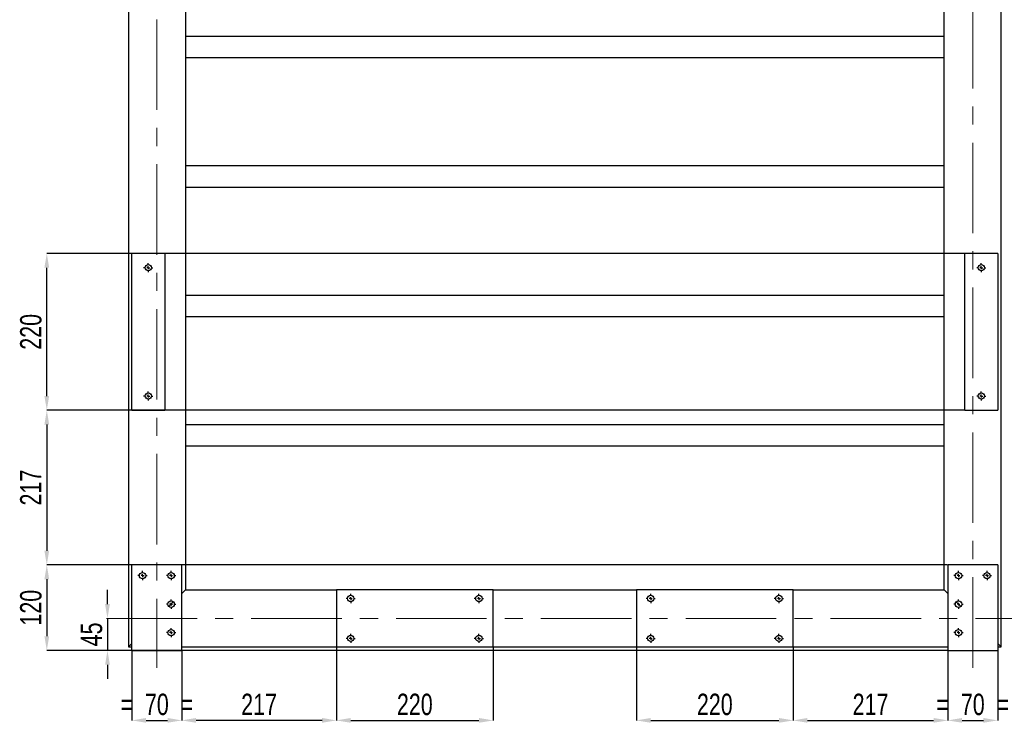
# Model space of a CAD drawing. Header units: millimetres. Extents: x 5 to 589, y 5 to 415.
# Tile 9 of 18: x 251 to 389, y 67 to 167. Entities that reach past the tile are written whole.
import ezdxf

# ---------------------------------------------------------------- set-up
doc = ezdxf.new("R2010")
doc.units = ezdxf.units.MM
doc.header["$PDSIZE"] = -1
doc.linetypes.add('CENTERX2', pattern=[20.32, 12.7, -2.54, 2.54, -2.54])
doc.layers.add('COTES', color=1, linetype='Continuous')
doc.layers.add('TRAIT-MIXTES', color=3, linetype='CENTERX2')
doc.layers.add('TRAIT-FORT', color=4, linetype='Continuous', lineweight=25)
doc.styles.add('SLDTEXTSTYLE0', font='TXT', dxfattribs={"width": 0.75})
doc.dimstyles.new('SLDDIMSTYLE2', dxfattribs={"dimtxt": 3, "dimasz": 2, "dimexe": 0, "dimexo": 0.0625, "dimgap": 0.75, "dimtad": 1, "dimdec": 0, "dimlfac": 10, "dimrnd": 1e-09, "dimzin": 12, "dimdsep": 46, "dimtxsty": 'SLDTEXTSTYLE0', "dimsah": 1, "dimcen": 0.09, "dimadec": 0, "dimazin": 3, "dimtfac": 1, "dimtdec": 0, "dimtofl": 0, "dimtmove": 0, "dimatfit": 3, "dimfxl": 1, "dimfrac": 2, "dimtolj": 1, "dimtzin": 12, "dimarcsym": 0})
doc.dimstyles.new('SLDDIMSTYLE3', dxfattribs={"dimtxt": 3, "dimasz": 2, "dimexe": 0, "dimexo": 0.0625, "dimgap": 0.75, "dimtad": 1, "dimdec": 0, "dimlfac": 10, "dimrnd": 1e-09, "dimzin": 12, "dimdsep": 46, "dimtxsty": 'SLDTEXTSTYLE0', "dimsah": 1, "dimcen": 0.09, "dimadec": 0, "dimazin": 3, "dimtfac": 1, "dimtdec": 0, "dimtmove": 0, "dimatfit": 0, "dimfxl": 1, "dimfrac": 2, "dimtolj": 1, "dimtzin": 12, "dimarcsym": 0})

# ---------------------------------------------------------------- blocks, each defined once
blk = doc.blocks.new('_D_83')
at = {"layer": 'COTES', "color": 0, "lineweight": -2, "transparency": 16777216}
for p, q in [((263.64, 85.09), (263.64, 87.09)), ((263.58, 83.09), (263.64, 83.09)), ((263.64, 83.09), (263.64, 78.59)), ((267, 78.59), (263.64, 78.59)), ((263.64, 76.59), (263.64, 74.59))]:
    blk.add_line(p, q, dxfattribs=at)
at = {"layer": 'COTES', "color": 0, "transparency": 16777216}
for points in [[(263.31, 85.09), (263.98, 85.09), (263.64, 83.09)], [(263.31, 76.59), (263.98, 76.59), (263.64, 78.59)]]:
    blk.add_solid(points, dxfattribs=at)
at = {"layer": 'Defpoints', "color": 0, "transparency": 16777216}
for p in [(263.51, 83.09), (263.64, 78.59), (267.07, 78.59)]:
    blk.add_point(p, dxfattribs=at)
at = {"layer": 'COTES', "color": 0, "transparency": 16777216, "insert": (259.89, 80.84), "char_height": 3, "attachment_point": 2, "rotation": 90, "style": 'SLDTEXTSTYLE0'}
blk.add_mtext('\\A1;45', dxfattribs=at)
blk = doc.blocks.new('_D_92')
at = {"layer": 'COTES', "color": 0, "lineweight": -2, "transparency": 16777216}
for p, q in [((383.9, 134.29), (255.13, 134.29)), ((255.13, 114.29), (255.13, 132.29)), ((383.9, 112.29), (255.13, 112.29))]:
    blk.add_line(p, q, dxfattribs=at)
at = {"layer": 'COTES', "color": 0, "transparency": 16777216}
for points in [[(254.79, 132.29), (255.46, 132.29), (255.13, 134.29)], [(254.79, 114.29), (255.46, 114.29), (255.13, 112.29)]]:
    blk.add_solid(points, dxfattribs=at)
at = {"layer": 'Defpoints', "color": 0, "transparency": 16777216}
for p in [(255.13, 134.29), (383.97, 134.29), (383.97, 112.29)]:
    blk.add_point(p, dxfattribs=at)
at = {"layer": 'COTES', "color": 0, "transparency": 16777216, "insert": (251.38, 123.29), "char_height": 3, "attachment_point": 2, "rotation": 90, "style": 'SLDTEXTSTYLE0'}
blk.add_mtext('\\A1;220', dxfattribs=at)
blk = doc.blocks.new('_D_94')
at = {"layer": 'COTES', "color": 0, "lineweight": -2, "transparency": 16777216}
for p, q in [((381.5, 90.59), (255.13, 90.59)), ((255.13, 88.59), (255.13, 80.59)), ((381.5, 78.59), (255.13, 78.59))]:
    blk.add_line(p, q, dxfattribs=at)
at = {"layer": 'COTES', "color": 0, "transparency": 16777216}
for points in [[(254.79, 88.59), (255.46, 88.59), (255.13, 90.59)], [(254.79, 80.59), (255.46, 80.59), (255.13, 78.59)]]:
    blk.add_solid(points, dxfattribs=at)
at = {"layer": 'Defpoints', "color": 0, "transparency": 16777216}
for p in [(381.57, 90.59), (255.13, 78.59), (381.57, 78.59)]:
    blk.add_point(p, dxfattribs=at)
at = {"layer": 'COTES', "color": 0, "transparency": 16777216, "insert": (251.38, 84.59), "char_height": 3, "attachment_point": 2, "rotation": 90, "style": 'SLDTEXTSTYLE0'}
blk.add_mtext('\\A1;120', dxfattribs=at)
blk = doc.blocks.new('_D_95')
at = {"layer": 'COTES', "color": 0, "lineweight": -2, "transparency": 16777216}
for p, q in [((267, 112.29), (255.13, 112.29)), ((255.13, 110.29), (255.13, 92.59)), ((267, 90.59), (255.13, 90.59))]:
    blk.add_line(p, q, dxfattribs=at)
at = {"layer": 'COTES', "color": 0, "transparency": 16777216}
for points in [[(254.79, 110.29), (255.46, 110.29), (255.13, 112.29)], [(254.79, 92.59), (255.46, 92.59), (255.13, 90.59)]]:
    blk.add_solid(points, dxfattribs=at)
at = {"layer": 'Defpoints', "color": 0, "transparency": 16777216}
for p in [(267.07, 112.29), (255.13, 90.59), (267.07, 90.59)]:
    blk.add_point(p, dxfattribs=at)
at = {"layer": 'COTES', "color": 0, "transparency": 16777216, "insert": (251.38, 101.44), "char_height": 3, "attachment_point": 2, "rotation": 90, "style": 'SLDTEXTSTYLE0'}
blk.add_mtext('\\A1;217', dxfattribs=at)
blk = doc.blocks.new('_D_99')
at = {"layer": 'COTES', "color": 0, "lineweight": -2, "transparency": 16777216}
for p, q in [((267.07, 78.53), (267.07, 68.78)), ((274.07, 78.53), (274.07, 68.78)), ((269.07, 68.78), (272.07, 68.78))]:
    blk.add_line(p, q, dxfattribs=at)
at = {"layer": 'COTES', "color": 0, "transparency": 16777216}
for points in [[(269.07, 69.12), (269.07, 68.45), (267.07, 68.78)], [(272.07, 69.12), (272.07, 68.45), (274.07, 68.78)]]:
    blk.add_solid(points, dxfattribs=at)
at = {"layer": 'Defpoints', "color": 0, "transparency": 16777216}
for p in [(267.07, 78.59), (274.07, 78.59), (274.07, 68.78)]:
    blk.add_point(p, dxfattribs=at)
at = {"layer": 'COTES', "color": 0, "transparency": 16777216, "insert": (270.57, 72.53), "char_height": 3, "attachment_point": 2, "style": 'SLDTEXTSTYLE0'}
blk.add_mtext('\\A1;=  70  =', dxfattribs=at)
blk = doc.blocks.new('_D_100')
at = {"layer": 'COTES', "color": 0, "lineweight": -2, "transparency": 16777216}
for p, q in [((295.77, 79.03), (295.77, 68.78)), ((317.77, 79.03), (317.77, 68.78)), ((297.77, 68.78), (315.77, 68.78))]:
    blk.add_line(p, q, dxfattribs=at)
at = {"layer": 'COTES', "color": 0, "transparency": 16777216}
for points in [[(297.77, 69.12), (297.77, 68.45), (295.77, 68.78)], [(315.77, 69.12), (315.77, 68.45), (317.77, 68.78)]]:
    blk.add_solid(points, dxfattribs=at)
at = {"layer": 'Defpoints', "color": 0, "transparency": 16777216}
for p in [(295.77, 79.09), (317.77, 79.09), (317.77, 68.78)]:
    blk.add_point(p, dxfattribs=at)
at = {"layer": 'COTES', "color": 0, "transparency": 16777216, "insert": (306.77, 72.53), "char_height": 3, "attachment_point": 2, "style": 'SLDTEXTSTYLE0'}
blk.add_mtext('\\A1;220', dxfattribs=at)
blk = doc.blocks.new('_D_101')
at = {"layer": 'COTES', "color": 0, "lineweight": -2, "transparency": 16777216}
for p, q in [((295.77, 79.03), (295.77, 68.78)), ((274.07, 78.53), (274.07, 68.78)), ((293.77, 68.78), (276.07, 68.78))]:
    blk.add_line(p, q, dxfattribs=at)
at = {"layer": 'COTES', "color": 0, "transparency": 16777216}
for points in [[(276.07, 69.12), (276.07, 68.45), (274.07, 68.78)], [(293.77, 69.12), (293.77, 68.45), (295.77, 68.78)]]:
    blk.add_solid(points, dxfattribs=at)
at = {"layer": 'Defpoints', "color": 0, "transparency": 16777216}
for p in [(295.77, 79.09), (274.07, 78.59), (274.07, 68.78)]:
    blk.add_point(p, dxfattribs=at)
at = {"layer": 'COTES', "color": 0, "transparency": 16777216, "insert": (284.92, 72.53), "char_height": 3, "attachment_point": 2, "style": 'SLDTEXTSTYLE0'}
blk.add_mtext('\\A1;217', dxfattribs=at)
blk = doc.blocks.new('_D_102')
at = {"layer": 'COTES', "color": 0, "lineweight": -2, "transparency": 16777216}
for p, q in [((337.87, 79.03), (337.87, 68.78)), ((359.87, 79.03), (359.87, 68.78)), ((339.87, 68.78), (357.87, 68.78))]:
    blk.add_line(p, q, dxfattribs=at)
at = {"layer": 'COTES', "color": 0, "transparency": 16777216}
for points in [[(339.87, 69.12), (339.87, 68.45), (337.87, 68.78)], [(357.87, 69.12), (357.87, 68.45), (359.87, 68.78)]]:
    blk.add_solid(points, dxfattribs=at)
at = {"layer": 'Defpoints', "color": 0, "transparency": 16777216}
for p in [(337.87, 79.09), (359.87, 79.09), (359.87, 68.78)]:
    blk.add_point(p, dxfattribs=at)
at = {"layer": 'COTES', "color": 0, "transparency": 16777216, "insert": (348.87, 72.53), "char_height": 3, "attachment_point": 2, "style": 'SLDTEXTSTYLE0'}
blk.add_mtext('\\A1;220', dxfattribs=at)
blk = doc.blocks.new('_D_103')
at = {"layer": 'COTES', "color": 0, "lineweight": -2, "transparency": 16777216}
for p, q in [((381.57, 78.53), (381.57, 68.78)), ((388.57, 78.53), (388.57, 68.78)), ((383.57, 68.78), (386.57, 68.78))]:
    blk.add_line(p, q, dxfattribs=at)
at = {"layer": 'COTES', "color": 0, "transparency": 16777216}
for points in [[(383.57, 69.12), (383.57, 68.45), (381.57, 68.78)], [(386.57, 69.12), (386.57, 68.45), (388.57, 68.78)]]:
    blk.add_solid(points, dxfattribs=at)
at = {"layer": 'Defpoints', "color": 0, "transparency": 16777216}
for p in [(381.57, 78.59), (388.57, 78.59), (388.57, 68.78)]:
    blk.add_point(p, dxfattribs=at)
at = {"layer": 'COTES', "color": 0, "transparency": 16777216, "insert": (385.07, 72.53), "char_height": 3, "attachment_point": 2, "style": 'SLDTEXTSTYLE0'}
blk.add_mtext('\\A1;=  70  =', dxfattribs=at)
blk = doc.blocks.new('_D_104')
at = {"layer": 'COTES', "color": 0, "lineweight": -2, "transparency": 16777216}
for p, q in [((359.87, 79.03), (359.87, 68.78)), ((381.57, 78.53), (381.57, 68.78)), ((361.87, 68.78), (379.57, 68.78))]:
    blk.add_line(p, q, dxfattribs=at)
at = {"layer": 'COTES', "color": 0, "transparency": 16777216}
for points in [[(361.87, 69.12), (361.87, 68.45), (359.87, 68.78)], [(379.57, 69.12), (379.57, 68.45), (381.57, 68.78)]]:
    blk.add_solid(points, dxfattribs=at)
at = {"layer": 'Defpoints', "color": 0, "transparency": 16777216}
for p in [(359.87, 79.09), (381.57, 78.59), (381.57, 68.78)]:
    blk.add_point(p, dxfattribs=at)
at = {"layer": 'COTES', "color": 0, "transparency": 16777216, "insert": (370.72, 72.53), "char_height": 3, "attachment_point": 2, "style": 'SLDTEXTSTYLE0'}
blk.add_mtext('\\A1;217', dxfattribs=at)
blk = doc.blocks.new('SW_CENTERMARKSYMBOL_34')
at = {"layer": 'TRAIT-MIXTES', "color": 0}
for p, q in [((-0.4, 0), (-0.65, 0)), ((0, 0), (-0.2, 0)), ((0, 0.4), (0, 0.65)), ((0, 0), (0, 0.2)), ((0, 0), (0, -0.2)), ((0, 0), (0.2, 0)), ((0.4, 0), (0.65, 0)), ((0, -0.4), (0, -0.65))]:
    blk.add_line(p, q, dxfattribs=at)
blk = doc.blocks.new('SW_CENTERMARKSYMBOL_35')
at = {"layer": 'TRAIT-MIXTES', "color": 0}
for p, q in [((-0.4, 0), (-0.65, 0)), ((0, 0), (-0.2, 0)), ((0, 0.4), (0, 0.65)), ((0, 0), (0, 0.2)), ((0, 0), (0, -0.2)), ((0, 0), (0.2, 0)), ((0.4, 0), (0.65, 0)), ((0, -0.4), (0, -0.65))]:
    blk.add_line(p, q, dxfattribs=at)
blk = doc.blocks.new('SW_CENTERMARKSYMBOL_36')
at = {"layer": 'TRAIT-MIXTES', "color": 0}
for p, q in [((-0.4, 0), (-0.65, 0)), ((0, 0), (-0.2, 0)), ((0, 0.4), (0, 0.65)), ((0, 0), (0, 0.2)), ((0, 0), (0, -0.2)), ((0, 0), (0.2, 0)), ((0.4, 0), (0.65, 0)), ((0, -0.4), (0, -0.65))]:
    blk.add_line(p, q, dxfattribs=at)
blk = doc.blocks.new('SW_CENTERMARKSYMBOL_37')
at = {"layer": 'TRAIT-MIXTES', "color": 0}
for p, q in [((-0.4, 0), (-0.65, 0)), ((0, 0), (-0.2, 0)), ((0, 0.4), (0, 0.65)), ((0, 0), (0, 0.2)), ((0, 0), (0, -0.2)), ((0, 0), (0.2, 0)), ((0.4, 0), (0.65, 0)), ((0, -0.4), (0, -0.65))]:
    blk.add_line(p, q, dxfattribs=at)
blk = doc.blocks.new('SW_CENTERMARKSYMBOL_42')
at = {"layer": 'TRAIT-MIXTES', "color": 0}
for p, q in [((-0.4, 0), (-0.65, 0)), ((0, 0), (-0.2, 0)), ((0, 0.4), (0, 0.65)), ((0, 0), (0, 0.2)), ((0, 0), (0, -0.2)), ((0, 0), (0.2, 0)), ((0.4, 0), (0.65, 0)), ((0, -0.4), (0, -0.65))]:
    blk.add_line(p, q, dxfattribs=at)
blk = doc.blocks.new('SW_CENTERMARKSYMBOL_43')
at = {"layer": 'TRAIT-MIXTES', "color": 0}
for p, q in [((-0.4, 0), (-0.65, 0)), ((0, 0), (-0.2, 0)), ((0, 0.4), (0, 0.65)), ((0, 0), (0, 0.2)), ((0, 0), (0, -0.2)), ((0, 0), (0.2, 0)), ((0.4, 0), (0.65, 0)), ((0, -0.4), (0, -0.65))]:
    blk.add_line(p, q, dxfattribs=at)
blk = doc.blocks.new('SW_CENTERMARKSYMBOL_52')
at = {"layer": 'TRAIT-MIXTES', "color": 0}
for p, q in [((-0.4, 0), (-0.65, 0)), ((0, 0), (-0.2, 0)), ((0, 0.4), (0, 0.65)), ((0, 0), (0, 0.2)), ((0, 0), (0, -0.2)), ((0, 0), (0.2, 0)), ((0.4, 0), (0.65, 0)), ((0, -0.4), (0, -0.65))]:
    blk.add_line(p, q, dxfattribs=at)
blk = doc.blocks.new('SW_CENTERMARKSYMBOL_53')
at = {"layer": 'TRAIT-MIXTES', "color": 0}
for p, q in [((-0.4, 0), (-0.65, 0)), ((0, 0), (-0.2, 0)), ((0, 0.4), (0, 0.65)), ((0, 0), (0, 0.2)), ((0, 0), (0, -0.2)), ((0, 0), (0.2, 0)), ((0.4, 0), (0.65, 0)), ((0, -0.4), (0, -0.65))]:
    blk.add_line(p, q, dxfattribs=at)
blk = doc.blocks.new('SW_CENTERMARKSYMBOL_54')
at = {"layer": 'TRAIT-MIXTES', "color": 0}
for p, q in [((-0.4, 0), (-0.65, 0)), ((0, 0), (-0.2, 0)), ((0, 0.4), (0, 0.65)), ((0, 0), (0, 0.2)), ((0, 0), (0, -0.2)), ((0, 0), (0.2, 0)), ((0.4, 0), (0.65, 0)), ((0, -0.4), (0, -0.65))]:
    blk.add_line(p, q, dxfattribs=at)
blk = doc.blocks.new('SW_CENTERMARKSYMBOL_55')
at = {"layer": 'TRAIT-MIXTES', "color": 0}
for p, q in [((-0.4, 0), (-0.65, 0)), ((0, 0), (-0.2, 0)), ((0, 0.4), (0, 0.65)), ((0, 0), (0, 0.2)), ((0, 0), (0, -0.2)), ((0, 0), (0.2, 0)), ((0.4, 0), (0.65, 0)), ((0, -0.4), (0, -0.65))]:
    blk.add_line(p, q, dxfattribs=at)
blk = doc.blocks.new('SW_CENTERMARKSYMBOL_60')
at = {"layer": 'TRAIT-MIXTES', "color": 0}
for p, q in [((-0.4, 0), (-0.65, 0)), ((0, 0), (-0.2, 0)), ((0, 0.4), (0, 0.65)), ((0, 0), (0, 0.2)), ((0, 0), (0, -0.2)), ((0, 0), (0.2, 0)), ((0.4, 0), (0.65, 0)), ((0, -0.4), (0, -0.65))]:
    blk.add_line(p, q, dxfattribs=at)
blk = doc.blocks.new('SW_CENTERMARKSYMBOL_61')
at = {"layer": 'TRAIT-MIXTES', "color": 0}
for p, q in [((-0.4, 0), (-0.65, 0)), ((0, 0), (-0.2, 0)), ((0, 0.4), (0, 0.65)), ((0, 0), (0, 0.2)), ((0, 0), (0, -0.2)), ((0, 0), (0.2, 0)), ((0.4, 0), (0.65, 0)), ((0, -0.4), (0, -0.65))]:
    blk.add_line(p, q, dxfattribs=at)
blk = doc.blocks.new('SW_CENTERMARKSYMBOL_62')
at = {"layer": 'TRAIT-MIXTES', "color": 0}
for p, q in [((-0.4, 0), (-0.65, 0)), ((0, 0), (-0.2, 0)), ((0, 0.4), (0, 0.65)), ((0, 0), (0, 0.2)), ((0, 0), (0, -0.2)), ((0, 0), (0.2, 0)), ((0.4, 0), (0.65, 0)), ((0, -0.4), (0, -0.65))]:
    blk.add_line(p, q, dxfattribs=at)
blk = doc.blocks.new('SW_CENTERMARKSYMBOL_63')
at = {"layer": 'TRAIT-MIXTES', "color": 0}
for p, q in [((-0.4, 0), (-0.65, 0)), ((0, 0), (-0.2, 0)), ((0, 0.4), (0, 0.65)), ((0, 0), (0, 0.2)), ((0, 0), (0, -0.2)), ((0, 0), (0.2, 0)), ((0.4, 0), (0.65, 0)), ((0, -0.4), (0, -0.65))]:
    blk.add_line(p, q, dxfattribs=at)
blk = doc.blocks.new('SW_CENTERMARKSYMBOL_78')
at = {"layer": 'TRAIT-MIXTES', "color": 0}
for p, q in [((-0.4, 0), (-0.65, 0)), ((0, 0), (-0.2, 0)), ((0, 0.4), (0, 0.65)), ((0, 0), (0, 0.2)), ((0, 0), (0, -0.2)), ((0, 0), (0.2, 0)), ((0.4, 0), (0.65, 0)), ((0, -0.4), (0, -0.65))]:
    blk.add_line(p, q, dxfattribs=at)
blk = doc.blocks.new('SW_CENTERMARKSYMBOL_79')
at = {"layer": 'TRAIT-MIXTES', "color": 0}
for p, q in [((-0.4, 0), (-0.65, 0)), ((0, 0), (-0.2, 0)), ((0, 0.4), (0, 0.65)), ((0, 0), (0, 0.2)), ((0, 0), (0, -0.2)), ((0, 0), (0.2, 0)), ((0.4, 0), (0.65, 0)), ((0, -0.4), (0, -0.65))]:
    blk.add_line(p, q, dxfattribs=at)
blk = doc.blocks.new('SW_CENTERMARKSYMBOL_82')
at = {"layer": 'TRAIT-MIXTES', "color": 0}
for p, q in [((-0.4, 0), (-0.65, 0)), ((0, 0), (-0.2, 0)), ((0, 0.4), (0, 0.65)), ((0, 0), (0, 0.2)), ((0, 0), (0, -0.2)), ((0, 0), (0.2, 0)), ((0.4, 0), (0.65, 0)), ((0, -0.4), (0, -0.65))]:
    blk.add_line(p, q, dxfattribs=at)
blk = doc.blocks.new('SW_CENTERMARKSYMBOL_83')
at = {"layer": 'TRAIT-MIXTES', "color": 0}
for p, q in [((-0.4, 0), (-0.65, 0)), ((0, 0), (-0.2, 0)), ((0, 0.4), (0, 0.65)), ((0, 0), (0, 0.2)), ((0, 0), (0, -0.2)), ((0, 0), (0.2, 0)), ((0.4, 0), (0.65, 0)), ((0, -0.4), (0, -0.65))]:
    blk.add_line(p, q, dxfattribs=at)
blk = doc.blocks.new('SW_CENTERMARKSYMBOL_84')
at = {"layer": 'TRAIT-MIXTES', "color": 0}
for p, q in [((-0.4, 0), (-0.65, 0)), ((0, 0), (-0.2, 0)), ((0, 0.4), (0, 0.65)), ((0, 0), (0, 0.2)), ((0, 0), (0, -0.2)), ((0, 0), (0.2, 0)), ((0.4, 0), (0.65, 0)), ((0, -0.4), (0, -0.65))]:
    blk.add_line(p, q, dxfattribs=at)
blk = doc.blocks.new('SW_CENTERMARKSYMBOL_85')
at = {"layer": 'TRAIT-MIXTES', "color": 0}
for p, q in [((-0.4, 0), (-0.65, 0)), ((0, 0), (-0.2, 0)), ((0, 0.4), (0, 0.65)), ((0, 0), (0, 0.2)), ((0, 0), (0, -0.2)), ((0, 0), (0.2, 0)), ((0.4, 0), (0.65, 0)), ((0, -0.4), (0, -0.65))]:
    blk.add_line(p, q, dxfattribs=at)

msp = doc.modelspace()

# ---------------------------------------------------------------- linework, layer by layer
at = {"layer": 'TRAIT-FORT', "lineweight": 25}
for p, q in [((266.57, 366.09), (266.57, 79.09)), ((389.07, 79.09), (389.07, 366.09)), ((274.57, 216.59), (274.57, 87.09)), ((381.07, 87.09), (381.07, 216.59)), ((274.57, 164.77), (381.07, 164.77)), ((274.57, 161.77), (381.07, 161.77)), ((274.57, 146.61), (381.07, 146.61)), ((274.57, 143.61), (381.07, 143.61)), ((271.67, 134.29), (267.07, 134.29)), ((267.07, 112.29), (267.07, 134.29)), ((271.67, 134.29), (271.67, 112.29)), ((383.97, 112.29), (383.97, 134.29)), ((388.57, 134.29), (383.97, 134.29)), ((388.57, 134.29), (388.57, 112.29)), ((274.57, 128.44), (381.07, 128.44)), ((274.57, 125.44), (381.07, 125.44)), ((267.07, 112.29), (271.67, 112.29)), ((383.97, 112.29), (388.57, 112.29)), ((274.57, 110.28), (381.07, 110.28)), ((274.57, 107.28), (381.07, 107.28)), ((274.07, 90.59), (267.07, 90.59)), ((267.07, 78.59), (267.07, 90.59)), ((274.07, 78.59), (274.07, 90.59)), ((388.57, 90.59), (381.57, 90.59)), ((381.57, 90.59), (381.57, 78.59)), ((388.57, 90.59), (388.57, 78.59)), ((274.57, 87.09), (274.07, 86.59)), ((274.07, 86.59), (274.57, 87.09)), ((274.57, 87.09), (295.77, 87.09)), ((317.77, 87.09), (295.77, 87.09)), ((295.77, 87.09), (295.77, 79.09)), ((317.77, 79.09), (317.77, 87.09)), ((317.77, 87.09), (337.87, 87.09)), ((359.87, 87.09), (337.87, 87.09)), ((337.87, 87.09), (337.87, 79.09)), ((359.87, 79.09), (359.87, 87.09)), ((359.87, 87.09), (381.07, 87.09)), ((381.07, 87.09), (381.57, 86.59)), ((381.57, 86.59), (381.07, 87.09)), ((272.88, 85.41), (272.25, 84.78)), ((382.75, 85.41), (383.38, 84.78)), ((267.07, 79.59), (266.57, 79.09)), ((266.57, 79.09), (267.07, 79.59)), ((266.57, 79.09), (267.07, 79.09)), ((274.07, 79.09), (295.77, 79.09)), ((295.77, 79.09), (317.77, 79.09)), ((317.77, 79.09), (337.87, 79.09)), ((337.87, 79.09), (359.87, 79.09)), ((359.87, 79.09), (381.57, 79.09)), ((388.57, 79.59), (389.07, 79.09)), ((389.07, 79.09), (388.57, 79.59)), ((388.57, 79.09), (389.07, 79.09)), ((267.07, 78.59), (274.07, 78.59)), ((381.57, 78.59), (388.57, 78.59))]:
    msp.add_line(p, q, dxfattribs=at)
for centre in [(269.37, 132.29), (386.27, 132.29), (269.37, 114.29), (386.27, 114.29), (268.57, 89.09), (272.57, 89.09), (383.07, 89.09), (387.07, 89.09), (297.77, 85.89), (315.77, 85.89), (339.87, 85.89), (357.87, 85.89), (272.57, 85.09), (383.07, 85.09), (272.57, 81.09), (383.07, 81.09), (297.77, 80.29), (315.77, 80.29), (339.87, 80.29), (357.87, 80.29)]:
    msp.add_circle(centre, 0.45, dxfattribs=at)
at = {"layer": 'TRAIT-MIXTES', "lineweight": 18}
for p, q in [((270.57, 370.33), (270.57, 76.17)), ((385.07, 76.17), (385.07, 370.33)), ((263.51, 83.09), (392.05, 83.09))]:
    msp.add_line(p, q, dxfattribs=at)

# ---------------------------------------------------------------- block references
at = {"layer": 'TRAIT-MIXTES'}
for name, p in [('SW_CENTERMARKSYMBOL_79', (269.37, 132.29)), ('SW_CENTERMARKSYMBOL_43', (386.27, 132.29)), ('SW_CENTERMARKSYMBOL_78', (269.37, 114.29)), ('SW_CENTERMARKSYMBOL_42', (386.27, 114.29)), ('SW_CENTERMARKSYMBOL_55', (268.57, 89.09)), ('SW_CENTERMARKSYMBOL_54', (272.57, 89.09)), ('SW_CENTERMARKSYMBOL_85', (383.07, 89.09)), ('SW_CENTERMARKSYMBOL_84', (387.07, 89.09)), ('SW_CENTERMARKSYMBOL_52', (272.57, 85.09)), ('SW_CENTERMARKSYMBOL_36', (297.77, 85.89)), ('SW_CENTERMARKSYMBOL_35', (315.77, 85.89)), ('SW_CENTERMARKSYMBOL_62', (339.87, 85.89)), ('SW_CENTERMARKSYMBOL_61', (357.87, 85.89)), ('SW_CENTERMARKSYMBOL_82', (383.07, 85.09)), ('SW_CENTERMARKSYMBOL_53', (272.57, 81.09)), ('SW_CENTERMARKSYMBOL_83', (383.07, 81.09)), ('SW_CENTERMARKSYMBOL_37', (297.77, 80.29)), ('SW_CENTERMARKSYMBOL_34', (315.77, 80.29)), ('SW_CENTERMARKSYMBOL_63', (339.87, 80.29)), ('SW_CENTERMARKSYMBOL_60', (357.87, 80.29))]:
    msp.add_blockref(name, p, dxfattribs=at)

# ---------------------------------------------------------------- dimensions: what is measured, and where the dimension line sits
at = {"layer": 'COTES'}
for base, p1, p2, angle, dimstyle, picture, middle in [((255.13, 134.29), (383.97, 112.29), (383.97, 134.29), 90, 'SLDDIMSTYLE2', '_D_92', (255.13, 123.29)), ((255.13, 90.59), (267.07, 112.29), (267.07, 90.59), 90, 'SLDDIMSTYLE2', '_D_95', (255.13, 101.44)), ((255.13, 78.59), (381.57, 90.59), (381.57, 78.59), 90, 'SLDDIMSTYLE2', '_D_94', (255.13, 84.59)), ((263.64, 78.59), (263.51, 83.09), (267.07, 78.59), 90, 'SLDDIMSTYLE3', '_D_83', (263.64, 80.84)), ((317.77, 68.78), (295.77, 79.09), (317.77, 79.09), 0, 'SLDDIMSTYLE2', '_D_100', (306.77, 68.78)), ((359.87, 68.78), (337.87, 79.09), (359.87, 79.09), 0, 'SLDDIMSTYLE2', '_D_102', (348.87, 68.78))]:
    dim = msp.add_linear_dim(base=base, p1=p1, p2=p2, angle=angle, dimstyle=dimstyle, dxfattribs=at)
    dim.commit()
    dim.dimension.update_dxf_attribs({"geometry": picture, "text_midpoint": middle, "dimtype": 160})
for base, p1, p2, picture, middle in [((274.07, 68.78), (295.77, 79.09), (274.07, 78.59), '_D_101', (284.92, 68.78)), ((381.57, 68.78), (359.87, 79.09), (381.57, 78.59), '_D_104', (370.72, 68.78))]:
    dim = msp.add_linear_dim(base=base, p1=p1, p2=p2, dimstyle='SLDDIMSTYLE2', dxfattribs=at)
    dim.commit()
    dim.dimension.update_dxf_attribs({"geometry": picture, "text_midpoint": middle, "dimtype": 160})
for base, p1, p2, picture, middle in [((274.07, 68.78), (267.07, 78.59), (274.07, 78.59), '_D_99', (270.57, 68.78)), ((388.57, 68.78), (381.57, 78.59), (388.57, 78.59), '_D_103', (385.07, 68.78))]:
    dim = msp.add_linear_dim(base=base, p1=p1, p2=p2, text='=  <>  =', dimstyle='SLDDIMSTYLE3', dxfattribs=at)
    dim.commit()
    dim.dimension.update_dxf_attribs({"geometry": picture, "text_midpoint": middle, "dimtype": 160})

doc.saveas('drawing.dxf')
